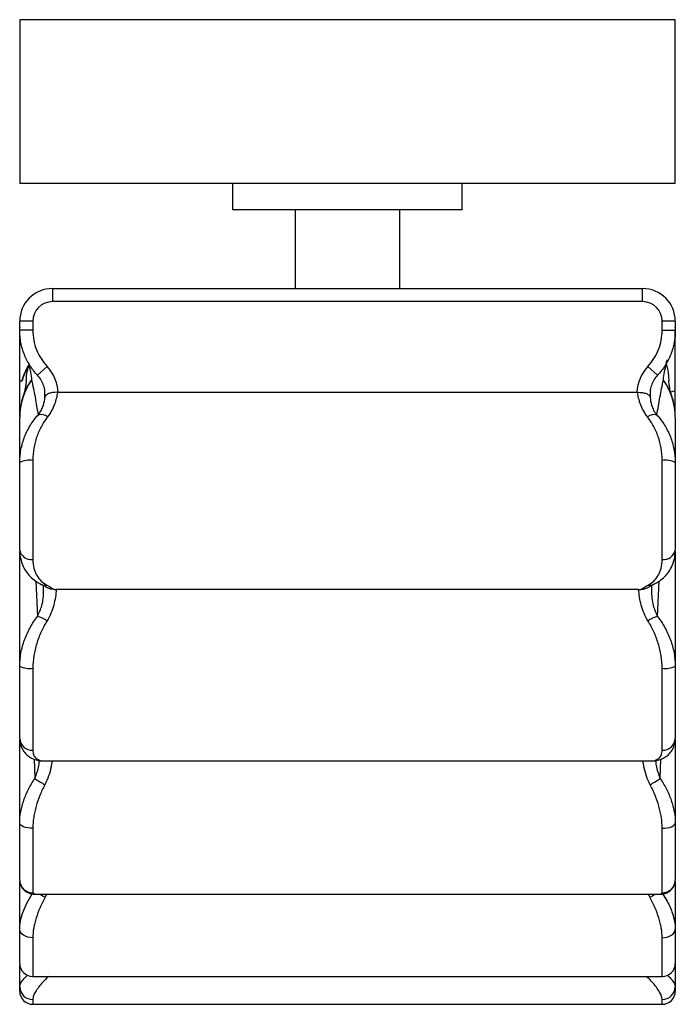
# Paper-space layout '_Superior' of a CAD drawing. Header units: millimetres. Extents: x -52 to 48, y -225 to -75.
import ezdxf

# ---------------------------------------------------------------- set-up
doc = ezdxf.new("R2010")
doc.units = ezdxf.units.MM

psp = doc.layouts.new('_Superior')

# ---------------------------------------------------------------- linework, layer by layer
at = {"color": 7, "linetype": 'Continuous', "lineweight": 25}
for p, q in [((-52.36, -75), (-52.36, -100)), ((47.64, -75), (-52.36, -75)), ((47.64, -100), (47.64, -75)), ((47.64, -100), (-52.36, -100)), ((-19.86, -104), (-19.86, -100)), ((15.14, -104), (15.14, -100)), ((15.14, -104), (-19.86, -104)), ((-10.36, -104), (-10.36, -116)), ((5.64, -116), (5.64, -104)), ((-47.36, -116), (-47.36, -118)), ((-47.36, -116), (42.64, -116)), ((42.64, -118), (42.64, -116)), ((42.64, -118), (-47.36, -118)), ((-50.36, -121), (-52.36, -121)), ((-52.36, -122.37), (-52.36, -121)), ((-50.36, -121), (-50.36, -122.37)), ((45.64, -122.37), (45.64, -121)), ((47.64, -121), (45.64, -121)), ((47.64, -121), (47.64, -122.37)), ((-52.36, -121.92), (-52.36, -121.95)), ((-50.36, -122.37), (-52.36, -122.37)), ((-52.36, -135.54), (-52.36, -122.49)), ((45.64, -122.37), (47.64, -122.37)), ((47.64, -121.95), (47.64, -121.92)), ((47.64, -135.54), (47.64, -122.49)), ((-48.18, -127.87), (-49.63, -129.24)), ((43.46, -127.87), (44.91, -129.24)), ((-52.36, -130.1), (-52, -130.1)), ((41.79, -131.84), (-46.51, -131.84)), ((-52.36, -155.87), (-52.36, -142.54)), ((-50.36, -142.22), (-50.36, -157.33)), ((45.64, -157.33), (45.64, -142.22)), ((47.64, -142.54), (47.64, -155.87)), ((-52.36, -184.62), (-52.36, -156.09)), ((47.64, -156.09), (47.64, -184.62)), ((42.05, -161.88), (-46.77, -161.88)), ((-50.36, -173.92), (-50.36, -186.43)), ((45.64, -186.43), (45.64, -173.92)), ((-52.36, -206.19), (-52.36, -184.83)), ((47.64, -184.83), (47.64, -206.19)), ((-48.52, -188.06), (43.8, -188.06)), ((-50.36, -198.33), (-50.36, -208.17)), ((45.64, -208.17), (45.64, -198.33)), ((-52.36, -218.93), (-52.36, -206.4)), ((47.64, -206.34), (47.64, -218.93)), ((-50.08, -208.36), (45.38, -208.36)), ((-52.36, -223.17), (-52.36, -219.15)), ((47.64, -219.05), (47.64, -223.17)), ((-50.36, -220.93), (45.64, -220.93)), ((-50.36, -225.17), (45.64, -225.17))]:
    psp.add_line(p, q, dxfattribs=at)
at = {"color": 8, "linetype": 'Continuous', "lineweight": 25}
for p, q in [((-49.89, -160.64), (-49.66, -166.02)), ((44.94, -166.02), (45.17, -160.62)), ((-50.13, -187.78), (-50.06, -190.73)), ((45.34, -190.73), (45.42, -187.78)), ((-50.36, -208.17), (-50.08, -208.33)), ((-48.28, -208.36), (-48.48, -208.85)), ((43.76, -208.85), (43.56, -208.36)), ((-50.36, -215.01), (-50.36, -220.93)), ((45.64, -220.93), (45.64, -215.01)), ((-50.36, -224.41), (-50.36, -225.17)), ((45.64, -225.17), (45.64, -224.41))]:
    psp.add_line(p, q, dxfattribs=at)
at = {"color": 8, "linetype": 'Continuous', "lineweight": 25, "flags": 128}
psp.add_lwpolyline([(-51.84, -132.47), (-51.3, -131.18), (-50.55, -129.96)], dxfattribs=at)
at = {"color": 7, "linetype": 'Continuous', "lineweight": 25, "flags": 128}
for points in [[(-50.36, -198.33), (-50.75, -198.31), (-51.12, -198.27), (-51.47, -198.19), (-51.77, -198.09), (-52.02, -197.96), (-52.21, -197.82), (-52.32, -197.67), (-52.36, -197.51)], [(45.64, -198.33), (46.03, -198.31), (46.41, -198.27), (46.75, -198.19), (47.06, -198.09), (47.3, -197.96), (47.49, -197.82), (47.6, -197.67), (47.64, -197.51)], [(-50.36, -215.01), (-50.75, -214.98), (-51.12, -214.91), (-51.47, -214.79), (-51.77, -214.63), (-52.02, -214.43), (-52.21, -214.21), (-52.32, -213.96), (-52.36, -213.71)], [(45.64, -215.01), (46.03, -214.98), (46.41, -214.91), (46.75, -214.79), (47.06, -214.63), (47.3, -214.43), (47.49, -214.21), (47.6, -213.96), (47.64, -213.71)]]:
    psp.add_lwpolyline(points, dxfattribs=at)
at = {"color": 7, "linetype": 'Continuous', "lineweight": 25}
for centre, radius, start, end in [((-47.36, -121), 5, 90, 180), ((42.64, -121), 5, 0, 90), ((-47.36, -121), 3, 90, 180), ((42.64, -121), 3, 0, 90), ((-51.92, -127.42), 0.999, 329.123, 342.1138), ((-52.64, -132.08), 6.13, 2.2332, 43.3438), ((47.92, -132.08), 6.13, 136.6562, 177.7668), ((-42.5, -135.65), 9.86, 144.7183, 179.9794), ((37.78, -135.65), 9.86, 0.0206, 35.2817), ((47.47, -132.65), 0.987, 80.0429, 123.1701), ((-42.36, -135.65), 10, 161.4495, 180), ((37.64, -135.65), 10, 360, 18.5505), ((-49.08, -136.68), 1.46, 48.8541, 109.0939), ((44.37, -136.68), 1.46, 70.9061, 131.1459), ((-50.85, -145.63), 3.44, 81.8604, 116.0518), ((46.13, -145.63), 3.44, 63.9482, 98.1396), ((-50.59, -155.55), 1.8, 190.2021, 277.4423), ((45.87, -155.55), 1.8, 262.5577, 349.7979), ((-50.62, -169.94), 4.04, 53.1279, 76.198), ((45.91, -169.94), 4.04, 103.802, 126.8721), ((-50.84, -170.69), 3.27, 242.3821, 278.5557), ((46.13, -170.69), 3.27, 261.4443, 297.6179), ((-50.45, -184.52), 1.91, 183.033, 272.7415), ((45.73, -184.52), 1.91, 267.2585, 356.967), ((-13.8, -133.59), 67.68, 237.6075, 239.1384), ((9.08, -133.59), 67.68, 300.8616, 302.3925), ((-50.37, -206.18), 1.99, 180.3214, 270.3179), ((45.65, -206.18), 1.99, 269.6821, 359.6786), ((-50.36, -218.93), 2, 180, 270), ((45.64, -218.93), 2, 270, 0), ((-50.4, -222.46), 1.96, 181.3319, 271.2726), ((-50.36, -223.17), 2, 180, 270), ((45.68, -222.46), 1.96, 268.7274, 358.6681), ((45.64, -223.17), 2, 270, 0)]:
    psp.add_arc(centre, radius, start, end, dxfattribs=at)
at = {"color": 8, "linetype": 'Continuous', "lineweight": 25}
for centre, radius, start, end in [((38.24, -135.45), 9.36, 18.25, 35.8949), ((-48.45, -159.8), 1.45, 244.53, 279.6849), ((43.73, -159.8), 1.45, 260.314, 295.5604), ((-44.67, -202.05), 7.79, 234.004, 240.7351), ((39.96, -202.05), 7.79, 299.2649, 305.996)]:
    psp.add_arc(centre, radius, start, end, dxfattribs=at)
at = {"color": 7, "linetype": 'Continuous', "lineweight": 25}
for points, knots in [([(-49.63, -129.24), (-50.07, -128.78), (-50.84, -127.78), (-51.41, -126.67), (-51.88, -125.48), (-52.06, -124.88), (-52.24, -123.95), (-52.28, -123.64), (-52.34, -123.01), (-52.36, -122.69), (-52.36, -122.37)], [0, 0, 0, 0, 0.25, 0.5, 0.5, 0.75, 0.75, 0.875, 0.875, 1, 1, 1, 1]), ([(-50.36, -122.37), (-50.36, -122.88), (-50.31, -123.39), (-50.12, -124.38), (-49.98, -124.86), (-49.6, -125.81), (-49.14, -126.7), (-48.53, -127.5), (-48.18, -127.87)], [0, 0, 0, 0, 0.25, 0.25, 0.5, 0.5, 0.75, 1, 1, 1, 1]), ([(43.46, -127.87), (43.81, -127.5), (44.12, -127.09), (44.66, -126.25), (44.89, -125.8), (45.27, -124.85), (45.54, -123.88), (45.64, -122.88), (45.64, -122.37)], [0, 0, 0, 0, 0.25, 0.25, 0.5, 0.5, 0.75, 1, 1, 1, 1]), ([(47.64, -122.37), (47.64, -123.01), (47.52, -124.26), (47.17, -125.47), (46.7, -126.65), (46.41, -127.21), (45.91, -128.01), (45.73, -128.27), (45.34, -128.77), (45.13, -129.01), (44.91, -129.24)], [0, 0, 0, 0, 0.25, 0.5, 0.5, 0.75, 0.75, 0.875, 0.875, 1, 1, 1, 1]), ([(-50.96, -127.41), (-50.98, -127.52), (-50.99, -127.68), (-51.07, -127.82), (-51.08, -127.85)], [0, 0, 0, 0, 0.758927, 1, 1, 1, 1]), ([(46.37, -126.88), (46.3, -126.99), (46.26, -127.12), (46.23, -127.38), (46.24, -127.51), (46.28, -127.64)], [0, 0, 0, 0, 0.5, 0.5, 1, 1, 1, 1]), ([(46.28, -127.64), (46.42, -128.19), (46.63, -129), (46.63, -129.83), (46.63, -130.09)], [0, 0, 0, 0, 0.681187, 1, 1, 1, 1]), ([(-52, -130.1), (-51.9, -129.71), (-51.77, -129.32), (-51.46, -128.57), (-51.28, -128.21), (-51.08, -127.85)], [0, 0, 0, 0, 0.5, 0.5, 1, 1, 1, 1]), ([(-51.35, -130.09), (-51.34, -129.72), (-51.31, -128.92), (-51.09, -128.14), (-50.97, -127.72)], [0, 0, 0, 0, 0.460362, 1, 1, 1, 1]), ([(-51.38, -130.09), (-51.38, -130.15), (-51.39, -130.32), (-51.44, -130.78), (-51.55, -131.42), (-51.68, -131.99), (-51.81, -132.36), (-51.86, -132.51)], [0, 0, 0, 0, 0.139219, 0.343638, 0.599302, 0.840678, 1, 1, 1, 1]), ([(-50.55, -129.96), (-50.35, -130.82), (-50.17, -131.7), (-49.85, -133.48), (-49.7, -134.39), (-49.56, -135.3)], [0, 0, 0, 0, 0.5, 0.5, 1, 1, 1, 1]), ([(-48.53, -132.57), (-48.49, -132.27), (-48.49, -131.97), (-48.55, -131.37), (-48.61, -131.07), (-48.8, -130.5), (-48.93, -130.23), (-49.24, -129.7), (-49.42, -129.46), (-49.63, -129.24)], [0, 0, 0, 0, 0.25, 0.25, 0.5, 0.5, 0.75, 0.75, 1, 1, 1, 1]), ([(44.91, -129.24), (44.7, -129.46), (44.52, -129.7), (44.21, -130.22), (44.09, -130.5), (43.9, -131.07), (43.83, -131.36), (43.77, -131.97), (43.78, -132.27), (43.81, -132.57)], [0, 0, 0, 0, 0.25, 0.25, 0.5, 0.5, 0.75, 0.75, 1, 1, 1, 1]), ([(44.84, -135.3), (44.98, -134.39), (45.13, -133.48), (45.46, -131.7), (45.63, -130.82), (45.83, -129.96)], [0, 0, 0, 0, 0.5, 0.5, 1, 1, 1, 1]), ([(47.14, -132.51), (47.09, -132.35), (46.93, -131.88), (46.79, -131.2), (46.69, -130.55), (46.67, -130.19), (46.66, -130.11), (46.66, -130.09)], [0, 0, 0, 0, 0.17612, 0.510388, 0.7521, 0.949976, 1, 1, 1, 1]), ([(-46.6, -131.84), (-46.73, -131.83), (-46.86, -131.83), (-47.11, -131.84), (-47.23, -131.86), (-47.58, -131.91), (-47.78, -131.96), (-48.12, -132.1), (-48.26, -132.19), (-48.45, -132.37), (-48.51, -132.47), (-48.53, -132.57)], [0, 0, 0, 0, 0.125, 0.125, 0.25, 0.25, 0.5, 0.5, 0.75, 0.75, 1, 1, 1, 1]), ([(-46.6, -131.84), (-46.68, -132.4), (-46.81, -133.02), (-47.3, -134.3), (-47.63, -134.95), (-48.12, -135.58)], [0, 0, 0, 0, 0.5, 0.5, 1, 1, 1, 1]), ([(41.89, -131.84), (42.02, -131.83), (42.14, -131.83), (42.39, -131.84), (42.51, -131.86), (42.86, -131.91), (43.06, -131.96), (43.4, -132.1), (43.54, -132.19), (43.73, -132.37), (43.79, -132.47), (43.81, -132.57)], [0, 0, 0, 0, 0.125, 0.125, 0.25, 0.25, 0.5, 0.5, 0.75, 0.75, 1, 1, 1, 1]), ([(43.4, -135.58), (42.92, -134.95), (42.58, -134.3), (42.1, -133.02), (41.96, -132.4), (41.89, -131.84)], [0, 0, 0, 0, 0.5, 0.5, 1, 1, 1, 1]), ([(-49.56, -135.3), (-49.35, -135.05), (-49.19, -134.8), (-48.92, -134.3), (-48.82, -134.05), (-48.6, -133.36), (-48.54, -132.94), (-48.53, -132.57)], [0, 0, 0, 0, 0.25, 0.25, 0.5, 0.5, 1, 1, 1, 1]), ([(43.81, -132.57), (43.83, -132.94), (43.88, -133.36), (44.1, -134.06), (44.2, -134.3), (44.47, -134.8), (44.63, -135.05), (44.84, -135.3)], [0, 0, 0, 0, 0.5, 0.5, 0.75, 0.75, 1, 1, 1, 1]), ([(-52.36, -142.54), (-52.36, -141.85), (-52.29, -141.18), (-52.1, -140.2), (-52.02, -139.87), (-51.83, -139.23), (-51.73, -138.92), (-51.36, -137.99), (-51.07, -137.41), (-50.38, -136.3), (-49.99, -135.78), (-49.56, -135.3)], [0, 0, 0, 0, 0.25, 0.25, 0.375, 0.375, 0.5, 0.5, 0.75, 0.75, 1, 1, 1, 1]), ([(-52.36, -142.54), (-52.36, -141.43), (-52.36, -140.3), (-52.36, -138.02), (-52.36, -136.85), (-52.36, -135.65)], [0, 0, 0, 0, 0.5, 0.5, 1, 1, 1, 1]), ([(-48.12, -135.58), (-48.47, -136.03), (-48.78, -136.51), (-49.33, -137.53), (-49.56, -138.06), (-49.85, -138.91), (-49.94, -139.2), (-50.09, -139.78), (-50.15, -140.08), (-50.3, -140.98), (-50.36, -141.59), (-50.36, -142.22)], [0, 0, 0, 0, 0.25, 0.25, 0.5, 0.5, 0.625, 0.625, 0.75, 0.75, 1, 1, 1, 1]), ([(45.64, -142.22), (45.64, -141.59), (45.59, -140.97), (45.38, -139.76), (45.23, -139.18), (44.94, -138.34), (44.83, -138.06), (44.6, -137.52), (44.47, -137.26), (44.06, -136.51), (43.75, -136.03), (43.4, -135.58)], [0, 0, 0, 0, 0.25, 0.25, 0.5, 0.5, 0.625, 0.625, 0.75, 0.75, 1, 1, 1, 1]), ([(44.84, -135.3), (45.28, -135.78), (45.66, -136.29), (46.17, -137.12), (46.33, -137.4), (46.62, -137.99), (46.76, -138.29), (47.13, -139.21), (47.31, -139.85), (47.57, -141.17), (47.64, -141.85), (47.64, -142.54)], [0, 0, 0, 0, 0.25, 0.25, 0.375, 0.375, 0.5, 0.5, 0.75, 0.75, 1, 1, 1, 1]), ([(47.64, -135.65), (47.64, -136.85), (47.64, -138.02), (47.64, -140.3), (47.64, -141.43), (47.64, -142.54)], [0, 0, 0, 0, 0.5, 0.5, 1, 1, 1, 1]), ([(-52.34, -155.94), (-52.35, -156.02), (-52.37, -156.47), (-52.23, -157.26), (-51.91, -158.26), (-51.41, -159.17), (-50.76, -159.96), (-49.98, -160.63), (-49.38, -160.95), (-49.08, -161.12)], [0, 0, 0, 0, 0.033671, 0.190056, 0.347516, 0.506482, 0.66624, 0.830552, 1, 1, 1, 1]), ([(44.35, -161.1), (44.42, -161.07), (44.81, -160.91), (45.44, -160.48), (46.2, -159.8), (46.82, -158.98), (47.29, -158.02), (47.59, -156.98), (47.62, -156.23), (47.64, -155.87)], [0, 0, 0, 0, 0.0371701, 0.205286, 0.3655474, 0.5200501, 0.6855696, 0.8468353, 1, 1, 1, 1]), ([(-50.36, -157.33), (-50.36, -157.81), (-50.3, -158.25), (-50.14, -158.86), (-50.08, -159.05), (-49.93, -159.42), (-49.84, -159.59), (-49.55, -160.08), (-49.33, -160.37), (-48.81, -160.86), (-48.52, -161.06), (-48.21, -161.24)], [0, 0, 0, 0, 0.25, 0.25, 0.375, 0.375, 0.5, 0.5, 0.75, 0.75, 1, 1, 1, 1]), ([(43.49, -161.24), (43.81, -161.06), (44.09, -160.86), (44.61, -160.37), (44.83, -160.08), (45.12, -159.59), (45.21, -159.42), (45.36, -159.05), (45.42, -158.86), (45.58, -158.25), (45.64, -157.81), (45.64, -157.33)], [0, 0, 0, 0, 0.25, 0.25, 0.5, 0.5, 0.625, 0.625, 0.75, 0.75, 1, 1, 1, 1]), ([(-49.09, -161.11), (-49, -161.16), (-48.71, -161.29), (-48.44, -161.45), (-48.13, -161.61), (-47.87, -161.74), (-47.66, -161.79), (-47.6, -161.81)], [0, 0, 0, 0, 0.160495, 0.495076, 0.738757, 0.923029, 1, 1, 1, 1]), ([(-48.21, -161.24), (-47.9, -161.41), (-47.67, -161.55), (-47.31, -161.77), (-47.19, -161.84), (-47.09, -161.88)], [0, 0, 0, 0, 0.5, 0.5, 1, 1, 1, 1]), ([(-46.77, -161.88), (-46.83, -162.66), (-46.95, -163.47), (-47.4, -165.12), (-47.72, -165.94), (-48.2, -166.71)], [0, 0, 0, 0, 0.5, 0.5, 1, 1, 1, 1]), ([(-47.09, -161.88), (-47.21, -161.88), (-47.4, -161.87), (-47.54, -161.83), (-47.6, -161.81)], [0, 0, 0, 0, 0.634162, 1, 1, 1, 1]), ([(43.48, -166.71), (43, -165.94), (42.68, -165.12), (42.23, -163.47), (42.11, -162.66), (42.05, -161.88)], [0, 0, 0, 0, 0.5, 0.5, 1, 1, 1, 1]), ([(42.37, -161.88), (42.47, -161.84), (42.6, -161.77), (42.95, -161.55), (43.18, -161.41), (43.49, -161.24)], [0, 0, 0, 0, 0.5, 0.5, 1, 1, 1, 1]), ([(42.37, -161.88), (42.5, -161.88), (42.69, -161.87), (42.83, -161.83), (42.88, -161.81)], [0, 0, 0, 0, 0.631521, 1, 1, 1, 1]), ([(42.88, -161.81), (42.94, -161.8), (43.13, -161.75), (43.39, -161.62), (43.68, -161.47), (43.96, -161.32), (44.25, -161.17), (44.37, -161.11)], [0, 0, 0, 0, 0.070814, 0.245394, 0.471569, 0.775776, 1, 1, 1, 1]), ([(-52.36, -173.58), (-52.36, -172.91), (-52.29, -172.24), (-52.11, -171.25), (-52.03, -170.92), (-51.85, -170.26), (-51.74, -169.93), (-51.39, -168.96), (-51.11, -168.34), (-50.45, -167.14), (-50.07, -166.56), (-49.66, -166.02)], [0, 0, 0, 0, 0.25, 0.25, 0.375, 0.375, 0.5, 0.5, 0.75, 0.75, 1, 1, 1, 1]), ([(44.94, -166.02), (45.36, -166.56), (45.73, -167.14), (46.38, -168.33), (46.67, -168.95), (47.02, -169.92), (47.13, -170.25), (47.31, -170.91), (47.39, -171.24), (47.57, -172.24), (47.64, -172.91), (47.64, -173.58)], [0, 0, 0, 0, 0.25, 0.25, 0.5, 0.5, 0.625, 0.625, 0.75, 0.75, 1, 1, 1, 1]), ([(-48.2, -166.71), (-48.53, -167.24), (-48.83, -167.8), (-49.35, -168.94), (-49.58, -169.53), (-49.86, -170.45), (-49.95, -170.76), (-50.09, -171.39), (-50.15, -171.7), (-50.3, -172.65), (-50.36, -173.28), (-50.36, -173.92)], [0, 0, 0, 0, 0.25, 0.25, 0.5, 0.5, 0.625, 0.625, 0.75, 0.75, 1, 1, 1, 1]), ([(45.64, -173.92), (45.64, -173.28), (45.59, -172.65), (45.44, -171.7), (45.37, -171.39), (45.23, -170.77), (45.14, -170.46), (44.86, -169.53), (44.63, -168.94), (44.11, -167.8), (43.81, -167.24), (43.48, -166.71)], [0, 0, 0, 0, 0.25, 0.25, 0.375, 0.375, 0.5, 0.5, 0.75, 0.75, 1, 1, 1, 1]), ([(-52.35, -184.63), (-52.34, -184.87), (-52.32, -185.38), (-52.06, -186.12), (-51.63, -186.8), (-51.04, -187.35), (-50.38, -187.73), (-49.64, -187.96), (-49.01, -188.07), (-48.62, -188.05), (-48.5, -188.04)], [0, 0, 0, 0, 0.119898, 0.247493, 0.383096, 0.512482, 0.643005, 0.780844, 0.933481, 1, 1, 1, 1]), ([(43.81, -188.04), (43.99, -188.05), (44.44, -188.05), (45.15, -187.91), (45.89, -187.62), (46.54, -187.18), (47.08, -186.59), (47.45, -185.87), (47.63, -185.19), (47.62, -184.77), (47.62, -184.62)], [0, 0, 0, 0, 0.099853, 0.25864, 0.399805, 0.530983, 0.658129, 0.79396, 0.926747, 1, 1, 1, 1]), ([(-50.36, -186.43), (-50.36, -186.71), (-50.31, -186.96), (-50.13, -187.37), (-49.99, -187.54), (-49.5, -187.94), (-49.05, -188.06), (-48.51, -188.06)], [0, 0, 0, 0, 0.25, 0.25, 0.5, 0.5, 1, 1, 1, 1]), ([(43.79, -188.06), (44.33, -188.06), (44.78, -187.94), (45.19, -187.61), (45.27, -187.53), (45.4, -187.36), (45.45, -187.27), (45.59, -186.95), (45.64, -186.71), (45.64, -186.43)], [0, 0, 0, 0, 0.5, 0.5, 0.625, 0.625, 0.75, 0.75, 1, 1, 1, 1]), ([(-52.36, -197.51), (-52.36, -196.94), (-52.3, -196.37), (-52.14, -195.51), (-52.08, -195.22), (-51.92, -194.64), (-51.83, -194.35), (-51.53, -193.49), (-51.29, -192.92), (-50.73, -191.81), (-50.41, -191.26), (-50.06, -190.73)], [0, 0, 0, 0, 0.25, 0.25, 0.375, 0.375, 0.5, 0.5, 0.75, 0.75, 1, 1, 1, 1]), ([(-48.52, -191.68), (-48.8, -192.21), (-49.05, -192.75), (-49.5, -193.85), (-49.69, -194.4), (-49.93, -195.25), (-50.01, -195.53), (-50.13, -196.1), (-50.18, -196.38), (-50.31, -197.22), (-50.36, -197.78), (-50.36, -198.33)], [0, 0, 0, 0, 0.25, 0.25, 0.5, 0.5, 0.625, 0.625, 0.75, 0.75, 1, 1, 1, 1]), ([(45.64, -198.33), (45.64, -197.78), (45.59, -197.22), (45.47, -196.38), (45.41, -196.1), (45.29, -195.53), (45.21, -195.25), (44.97, -194.4), (44.78, -193.85), (44.33, -192.75), (44.08, -192.21), (43.8, -191.68)], [0, 0, 0, 0, 0.25, 0.25, 0.375, 0.375, 0.5, 0.5, 0.75, 0.75, 1, 1, 1, 1]), ([(45.34, -190.73), (45.69, -191.26), (46.01, -191.81), (46.57, -192.91), (46.81, -193.48), (47.11, -194.34), (47.2, -194.63), (47.36, -195.21), (47.42, -195.5), (47.58, -196.37), (47.64, -196.94), (47.64, -197.51)], [0, 0, 0, 0, 0.25, 0.25, 0.5, 0.5, 0.625, 0.625, 0.75, 0.75, 1, 1, 1, 1]), ([(-52.35, -206.21), (-52.35, -206.25), (-52.37, -206.48), (-52.25, -206.94), (-51.96, -207.51), (-51.51, -207.94), (-51.01, -208.21), (-50.52, -208.34), (-50.2, -208.37), (-50.07, -208.36), (-50.07, -208.36)], [0, 0, 0, 0, 0.036896, 0.201538, 0.367689, 0.536132, 0.689497, 0.838968, 0.995277, 1, 1, 1, 1]), ([(45.37, -208.35), (45.44, -208.35), (45.65, -208.36), (46.09, -208.28), (46.62, -208.05), (47.11, -207.66), (47.46, -207.13), (47.63, -206.61), (47.63, -206.3), (47.62, -206.19)], [0, 0, 0, 0, 0.082015, 0.247203, 0.410178, 0.57447, 0.740401, 0.907909, 1, 1, 1, 1]), ([(-48.48, -208.85), (-48.77, -209.38), (-49.02, -209.9), (-49.48, -210.96), (-49.67, -211.48), (-49.92, -212.27), (-49.99, -212.53), (-50.12, -213.04), (-50.18, -213.3), (-50.31, -214.05), (-50.36, -214.54), (-50.36, -215.01)], [0, 0, 0, 0, 0.25, 0.25, 0.5, 0.5, 0.625, 0.625, 0.75, 0.75, 1, 1, 1, 1]), ([(45.64, -215.01), (45.64, -214.54), (45.59, -214.05), (45.46, -213.3), (45.41, -213.04), (45.28, -212.53), (45.2, -212.26), (44.96, -211.48), (44.76, -210.96), (44.31, -209.9), (44.05, -209.38), (43.76, -208.85)], [0, 0, 0, 0, 0.25, 0.25, 0.375, 0.375, 0.5, 0.5, 0.75, 0.75, 1, 1, 1, 1])]:
    psp.add_open_spline(points, degree=3, knots=knots, dxfattribs=at)
for points in [[(45.83, -129.96), (45.89, -129.09), (46.06, -128.31), (46.28, -127.64)], [(-51.06, -127.93), (-51.47, -128.62), (-51.79, -129.34), (-52, -130.1)], [(-51.08, -127.85), (-51.08, -127.88), (-51.07, -127.9), (-51.06, -127.93)], [(-50.97, -127.72), (-50.77, -128.38), (-50.61, -129.13), (-50.55, -129.96)], [(-46.51, -131.84), (-46.54, -131.84), (-46.57, -131.84), (-46.6, -131.84)], [(41.89, -131.84), (41.85, -131.84), (41.82, -131.84), (41.79, -131.84)], [(-47.09, -161.88), (-46.99, -161.88), (-46.88, -161.88), (-46.77, -161.88)], [(42.05, -161.88), (42.16, -161.88), (42.27, -161.88), (42.37, -161.88)]]:
    psp.add_open_spline(points, degree=3, dxfattribs=at)
at = {"color": 8, "linetype": 'Continuous', "lineweight": 25}
for points, knots in [([(-49.66, -166.02), (-49.4, -165.46), (-48.95, -164.52), (-48.76, -163.21), (-48.69, -162.17), (-48.72, -161.57), (-48.73, -161.29)], [0, 0, 0, 0, 0.328467, 0.560599, 0.797226, 1, 1, 1, 1]), ([(44.02, -161.29), (44, -161.57), (43.98, -162.16), (44.05, -163.2), (44.23, -164.51), (44.68, -165.46), (44.94, -166.02)], [0, 0, 0, 0, 0.20315, 0.435581, 0.671686, 1, 1, 1, 1]), ([(-50.06, -190.73), (-49.8, -190.07), (-49.45, -189.15), (-49.37, -188.24), (-49.35, -187.98)], [0, 0, 0, 0, 0.722559, 1, 1, 1, 1]), ([(-47.44, -188.06), (-47.48, -188.37), (-47.58, -189.13), (-47.91, -190.37), (-48.31, -191.24), (-48.52, -191.68)], [0, 0, 0, 0, 0.24598, 0.618333, 1, 1, 1, 1]), ([(43.8, -191.68), (43.6, -191.25), (43.2, -190.38), (42.87, -189.14), (42.76, -188.37), (42.72, -188.06)], [0, 0, 0, 0, 0.371778, 0.754022, 1, 1, 1, 1]), ([(44.63, -187.98), (44.65, -188.24), (44.73, -189.15), (45.08, -190.07), (45.34, -190.73)], [0, 0, 0, 0, 0.277777, 1, 1, 1, 1]), ([(-52.36, -213.71), (-52.33, -213.3), (-52.29, -212.48), (-51.89, -211.14), (-51.3, -209.74), (-50.73, -208.8), (-50.45, -208.33)], [0, 0, 0, 0, 0.239304, 0.485111, 0.744393, 1, 1, 1, 1]), ([(45.38, -208.34), (45.44, -208.34), (45.6, -208.35), (45.63, -208.24), (45.64, -208.17)], [0, 0, 0, 0, 0.367767, 1, 1, 1, 1]), ([(45.7, -208.33), (45.94, -208.7), (46.58, -209.69), (47.17, -211.11), (47.57, -212.54), (47.62, -213.31), (47.64, -213.71)], [0, 0, 0, 0, 0.205328, 0.540411, 0.767546, 1, 1, 1, 1]), ([(-52.36, -222.5), (-52.33, -222.36), (-52.29, -222.05), (-51.87, -221.47), (-51.49, -221.02), (-51.2, -220.77), (-51.17, -220.74)], [0, 0, 0, 0, 0.320443, 0.65039, 0.964859, 1, 1, 1, 1]), ([(-47.98, -220.93), (-48.28, -221.22), (-49.14, -222.05), (-49.87, -223.08), (-50.3, -223.92), (-50.34, -224.25), (-50.36, -224.41)], [0, 0, 0, 0, 0.2081773, 0.5992888, 0.7971729, 1, 1, 1, 1]), ([(45.64, -224.41), (45.62, -224.27), (45.59, -223.95), (45.28, -223.32), (44.76, -222.54), (44.1, -221.73), (43.51, -221.17), (43.27, -220.93)], [0, 0, 0, 0, 0.182792, 0.386899, 0.596032, 0.831, 1, 1, 1, 1]), ([(46.47, -220.75), (46.49, -220.77), (46.8, -221.03), (47.17, -221.49), (47.58, -222.07), (47.62, -222.37), (47.64, -222.5)], [0, 0, 0, 0, 0.026888, 0.359256, 0.700657, 1, 1, 1, 1])]:
    psp.add_open_spline(points, degree=3, knots=knots, dxfattribs=at)

doc.saveas('drawing.dxf')
